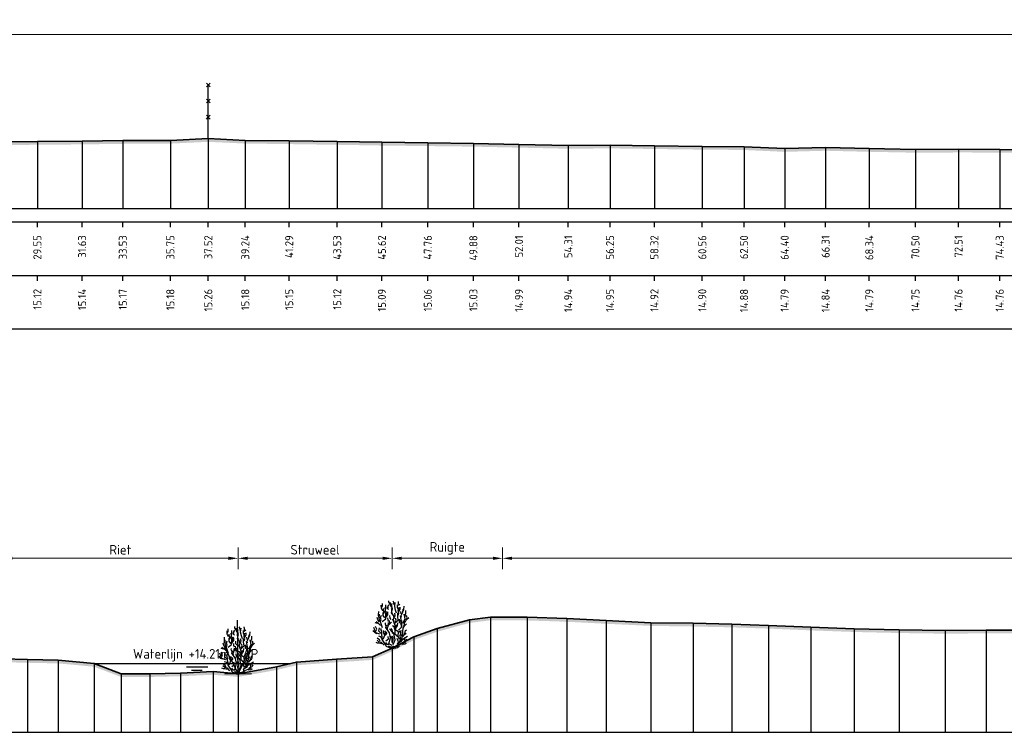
# Model space of a CAD drawing. Header units: metres. Extents: x 197882 to 206172, y 361908 to 364395.
# Tile 6 of 41: x 205813 to 205859, y 363802 to 363835. Entities that reach past the tile are written whole.
import ezdxf
from ezdxf.enums import TextEntityAlignment as Align

# ---------------------------------------------------------------- set-up
doc = ezdxf.new("R2010")
doc.units = ezdxf.units.M
doc.header["$PDMODE"] = 35
doc.header["$PDSIZE"] = 0.075
for name, color, linetype, lineweight in [('B-ME-GR-HEESTER-SD', 90, 'Continuous', 25), ('B-ME-GR-RIET-SD', 120, 'Continuous', 25), ('B-ME-IE-TERREINAFSCHEIDING_KUNSTMATIG_RASTERHEKWERK-SD', 20, 'Continuous', 25), ('X-ME-AL-PROFIEL_HUIDIG MAAIVELD-GD', 252, 'Continuous', 0), ('X-XX-AL-DETAIL1-M', 7, 'Continuous', 18), ('X-XX-AL-DWARSPROFIEL_PROFIELLIJN MAAIVELD-GD', 8, 'Continuous', 35), ('X-XX-AL-NAP-T18', 7, 'Continuous', 18)]:
    doc.layers.add(name, color=color, linetype=linetype, lineweight=lineweight)
doc.layers.add('X-ME-AL-PROFIEL_WATERLIJN-GD', color=150, linetype='Continuous')
doc.layers.add('X-ME-AL-PROFIELRASTER-S', color=7, linetype='Continuous')
doc.styles.add('NLCS-ISO', font='NLCS-ISO.ttf', dxfattribs={"height": 1.8})
doc.styles.add('NLCS-ISO-ANNOTATIEF-T18', font='NLCS-ISO.ttf', dxfattribs={"height": 1.8})
doc.styles.add('NLCS-ISO-ANNOTATIVE-T18', font='NLCS-ISO.ttf', dxfattribs={"height": 1.8})
doc.dimstyles.new('NLCS-ANNOTATIEF-T18-PIJL_L2_H0', dxfattribs={"dimtxt": 2.5, "dimasz": 1.8, "dimexe": 2, "dimexo": 2, "dimgap": 0.7, "dimtad": 1, "dimzin": 0, "dimdsep": 46, "dimtxsty": 'NLCS-ISO-ANNOTATIEF-T18', "dimcen": 0, "dimdle": 2, "dimclrd": 256, "dimclre": 256, "dimclrt": 10, "dimaunit": 2, "dimadec": 0, "dimazin": 0, "dimtfac": 1, "dimtdec": 3, "dimtofl": 0, "dimtmove": 0, "dimatfit": 3, "dimfxl": 2, "dimfxlon": 1, "dimtfillclr": 256, "dimtolj": 1, "dimtzin": 0, "dimlwd": -1, "dimlwe": -1, "dimarcsym": 0})

# ---------------------------------------------------------------- blocks, each defined once
blk = doc.blocks.new('SAL-PROFIELRASTER_BALK_EIND1-D')
at = {"color": 0, "linetype": 'ByBlock', "lineweight": -2, "flags": 128}
for points in [[(0, 0), (1, 0)], [(0, -2.5), (1, -2.5)], [(0, -12.5), (1, -12.5)]]:
    blk.add_lwpolyline(points, dxfattribs=at)
blk = doc.blocks.new('SAL-PROFIELRASTER_BALK_EIND2-D')
at = {"color": 0, "linetype": 'ByBlock', "lineweight": -2}
blk.add_line((1, -12.5), (0, -12.5), dxfattribs=at)
blk = doc.blocks.new('SAL-PROFIELRASTER_BALK_DATA-D')
at = {"color": 0, "linetype": 'ByBlock', "lineweight": -2}
blk.add_lwpolyline([(0, -3.5), (0, -2.5)], dxfattribs=at)
at = {"color": 0, "linetype": 'ByBlock', "lineweight": -2, "style": 'NLCS-ISO-ANNOTATIVE-T18'}
blk.add_attdef('GETAL', text='', height=1.5, rotation=90, dxfattribs=at).set_placement((0.75, -5), align=Align.RIGHT)
blk = doc.blocks.new('SAL-PROFIELRASTER_AANHAAL-D')
at = {"color": 9, "linetype": 'ByBlock', "lineweight": -2, "flags": 128}
blk.add_lwpolyline([(0, 1), (0, 0)], dxfattribs=at)
blk = doc.blocks.new('*D31')
at = {"layer": 'Defpoints', "color": 0, "transparency": 16777216}
for p in [(205787.059, 363834.542), (205787.059, 363826.427), (205962.44, 363826.427)]:
    blk.add_point(p, dxfattribs=at)
at = {"layer": 'X-XX-AL-DETAIL1-M', "transparency": 16777216}
for p, q in [((205787.059, 363834.042), (205787.059, 363835.042)), ((205962.44, 363834.042), (205962.44, 363835.042)), ((205961.99, 363834.542), (205787.509, 363834.542))]:
    blk.add_line(p, q, dxfattribs=at)
for points in [[(205787.509, 363834.617), (205787.509, 363834.467), (205787.059, 363834.542)], [(205961.99, 363834.617), (205961.99, 363834.467), (205962.44, 363834.542)]]:
    blk.add_solid(points, dxfattribs=at)
at = {"layer": 'X-XX-AL-DETAIL1-M', "color": 10, "transparency": 16777216, "insert": (205874.75, 363834.942), "char_height": 0.45, "attachment_point": 5, "style": 'NLCS-ISO-ANNOTATIEF-T18'}
blk.add_mtext('\\A1;Gras', dxfattribs=at)
blk = doc.blocks.new('SIE-RASTERHEKWERK-SOD')
at = {"flags": 128}
for points in [[(-0.035, 1.035), (0.035, 0.965)], [(-0.035, 0.965), (0, 1), (0.035, 1.035)], [(0, 0), (0, 1)], [(-0.035, 0.735), (0.035, 0.665)], [(-0.035, 0.665), (0, 0.7), (0.035, 0.735)], [(-0.035, 0.435), (0.035, 0.365)], [(-0.035, 0.365), (0, 0.4), (0.035, 0.435)]]:
    blk.add_lwpolyline(points, dxfattribs=at)
blk = doc.blocks.new('SGR-RIET DWP-SOD')
at = {"flags": 128}
for points in [[(0, 0), (-0.01, 1)], [(-0.255, 0.497), (0, 0), (0.245, 0.503)], [(-0.25, -0.003), (0.25, 0.003)]]:
    blk.add_lwpolyline(points, dxfattribs=at)
blk = doc.blocks.new('*D34')
at = {"layer": 'Defpoints', "color": 0, "transparency": 16777216}
for p in [(205811.783, 363810.112), (205811.783, 363801.997), (205822.769, 363801.997)]:
    blk.add_point(p, dxfattribs=at)
at = {"layer": 'X-XX-AL-DETAIL1-M', "transparency": 16777216}
for p, q in [((205811.783, 363809.612), (205811.783, 363810.612)), ((205822.769, 363809.612), (205822.769, 363810.612)), ((205822.319, 363810.112), (205812.233, 363810.112))]:
    blk.add_line(p, q, dxfattribs=at)
for points in [[(205812.233, 363810.187), (205812.233, 363810.037), (205811.783, 363810.112)], [(205822.319, 363810.187), (205822.319, 363810.037), (205822.769, 363810.112)]]:
    blk.add_solid(points, dxfattribs=at)
at = {"layer": 'X-XX-AL-DETAIL1-M', "color": 10, "transparency": 16777216, "insert": (205817.276, 363810.512), "char_height": 0.45, "attachment_point": 5, "style": 'NLCS-ISO-ANNOTATIEF-T18'}
blk.add_mtext('\\A1;Riet', dxfattribs=at)
blk = doc.blocks.new('*D35')
at = {"layer": 'Defpoints', "color": 0, "transparency": 16777216}
for p in [(205822.769, 363810.112), (205822.769, 363801.997), (205829.954, 363801.997)]:
    blk.add_point(p, dxfattribs=at)
at = {"layer": 'X-XX-AL-DETAIL1-M', "transparency": 16777216}
for p, q in [((205822.769, 363809.612), (205822.769, 363810.612)), ((205829.954, 363809.612), (205829.954, 363810.612)), ((205829.504, 363810.112), (205823.219, 363810.112))]:
    blk.add_line(p, q, dxfattribs=at)
for points in [[(205823.219, 363810.187), (205823.219, 363810.037), (205822.769, 363810.112)], [(205829.504, 363810.187), (205829.504, 363810.037), (205829.954, 363810.112)]]:
    blk.add_solid(points, dxfattribs=at)
at = {"layer": 'X-XX-AL-DETAIL1-M', "color": 10, "transparency": 16777216, "insert": (205826.361, 363810.512), "char_height": 0.45, "attachment_point": 5, "style": 'NLCS-ISO-ANNOTATIEF-T18'}
blk.add_mtext('\\A1;Struweel', dxfattribs=at)
blk = doc.blocks.new('SGR-HEESTER_S01_E_ZIJ-D')
blk.add_line((-0.166, 0), (0.141, 0))
at = {"flags": 128}
for points in [[(-0.881, 3.429), (-1.01, 3.698), (-1.022, 3.992)], [(-0.975, 3.816), (-0.916, 3.956), (-0.916, 4.168)], [(-0.822, 3.147), (-0.775, 3.358), (-0.822, 3.558), (-0.822, 3.687)], [(-0.787, 3.241), (-0.611, 3.487), (-0.658, 3.769)], [(-0.599, 3.64), (-0.599, 3.886), (-0.599, 4.039)], [(-0.329, 3.581), (-0.434, 3.687), (-0.423, 3.839)], [(-0.387, 3.734), (-0.387, 3.91), (-0.305, 4.074)], [(-0.2, 4.074), (-0.317, 4.285), (-0.317, 4.402)], [(-0.035, 3.816), (-0.153, 3.992), (-0.153, 4.238)], [(-0.059, 4.003), (0, 4.086), (-0.047, 4.168)], [(0.035, 3.217), (-0.023, 3.335), (-0.047, 3.64), (-0.059, 3.687)], [(-0.012, 3.476), (0.023, 3.663), (-0.023, 3.863), (-0.023, 3.98)], [(0.2, 4.015), (0.164, 4.261), (0.106, 4.367)], [(0.399, 3.241), (0.317, 3.534), (0.235, 3.863), (0.282, 4.25)], [(0.552, 3.487), (0.575, 3.628), (0.493, 3.781), (0.493, 4.015)], [(0.564, 3.053), (0.622, 3.241), (0.575, 3.44), (0.634, 3.781)], [(0.587, 4.062), (0.587, 4.226), (0.575, 4.355)], [(0.575, 3.968), (0.716, 4.097)], [(0.634, 3.393), (0.751, 3.628), (0.74, 3.816)], [(1.045, 3.44), (1.092, 3.593), (1.115, 3.91)], [(-1.174, 2.443), (-1.327, 2.643), (-1.397, 2.854)], [(-1.256, 2.866), (-1.268, 3.112), (-1.256, 3.405)], [(-0.889, 1.874), (-1.064, 2.356), (-1.218, 2.75), (-1.196, 3.166)], [(-1.092, 2.514), (-1.033, 2.666), (-1.08, 2.854), (-1.01, 3.065)], [(-0.933, 2.465), (-0.604, 2.728), (-0.582, 3.231), (-0.56, 3.45)], [(-0.693, 2.83), (-0.845, 3.03), (-0.845, 3.323)], [(-0.599, 2.819), (-0.47, 3.088), (-0.481, 3.241), (-0.399, 3.405)], [(-0.493, 2.983), (-0.399, 3.1), (-0.399, 3.323)], [(-0.352, 2.478), (-0.387, 2.619), (-0.399, 2.807)], [(-0.094, 2.666), (-0.2, 2.783), (-0.211, 3.041)], [(0.141, 2.854), (0.153, 3.006), (-0.082, 3.3)], [(0.2, 2.431), (0.129, 2.69), (0.27, 3.03), (0.235, 3.264)], [(0.294, 2.312), (0.557, 2.597), (0.513, 2.925), (0.513, 3.275)], [(0.305, 2.42), (0.364, 2.584), (0.317, 2.783)], [(0.751, 2.431), (0.834, 2.654), (0.787, 3.006)], [(0.834, 3.194), (0.822, 3.393)], [(0.869, 2.877), (0.834, 3.041), (0.986, 3.346), (1.022, 3.616)], [(0.995, 2.312), (1.214, 2.728), (1.126, 3.144)], [(1.057, 2.361), (1.233, 2.478), (1.339, 2.654), (1.538, 2.854)], [(1.198, 2.912), (1.198, 3.112), (1.268, 3.182), (1.28, 3.511)], [(1.292, 2.619), (1.397, 2.83), (1.339, 3.041)], [(-1.152, 1.305), (-1.524, 1.415), (-1.7, 1.918)], [(-1.362, 2.279), (-1.573, 2.361)], [(-1.515, 1.587), (-1.444, 1.775), (-1.55, 2.021)], [(-1.08, 2.115), (-1.233, 2.267), (-1.503, 2.443)], [(-0.166, 0), (-0.517, 0.145), (-0.67, 0.408), (-0.933, 0.802), (-0.933, 1.021), (-0.977, 1.284), (-1.24, 1.568), (-1.174, 1.874)], [(-0.564, 2.044), (-0.634, 2.22), (-0.611, 2.361)], [(0.009, 0.233), (-0.319, 0.386), (-0.144, 0.955), (-0.254, 1.415), (-0.582, 1.918), (-0.495, 2.159)], [(-0.399, 1.716), (-0.481, 1.81), (-0.387, 2.044), (-0.352, 2.373)], [(-0.341, 2.138), (-0.223, 2.361), (-0.258, 2.572)], [(-0.294, 2.185), (-0.07, 2.42)], [(0.235, 1.763), (0.188, 1.962), (0.035, 2.068)], [(0.097, 0.321), (0.272, 0.78), (0.184, 1.196), (0.272, 1.459), (0.294, 2.115), (0.075, 2.684)], [(0.119, 0.102), (0.491, 0.167), (0.579, 0.474), (0.885, 0.671), (0.951, 1.13), (1.017, 1.918)], [(0.305, 1.728), (0.364, 1.904), (0.411, 2.162)], [(0.411, 1.939), (0.505, 2.068), (0.528, 2.349)], [(0.579, 1.677), (0.885, 1.962), (0.907, 2.29), (0.885, 2.553)], [(0.869, 2.021), (0.834, 2.267), (0.693, 2.385), (0.693, 2.69)], [(1.022, 1.81), (1.139, 2.08), (1.327, 2.244)], [(1.045, 1.997), (1.151, 2.197), (1.162, 2.572)], [(-1.432, 1.34), (-1.597, 1.423), (-1.714, 1.528), (-1.761, 1.634)], [(-0.963, 0.918), (-1.057, 1.047), (-1.256, 1.094)], [(-0.939, 1.352), (-0.975, 1.458), (-1.01, 1.645), (-1.069, 1.739), (-0.986, 1.833)], [(-0.845, 0.824), (-0.736, 1.043), (-0.604, 1.437), (-0.692, 1.612)], [(-0.693, 1.235), (-0.763, 1.399), (-0.822, 1.622)], [(-0.622, 1.2), (-0.493, 1.364), (-0.528, 1.516)], [(-0.582, 0.671), (-0.341, 0.868), (-0.385, 1.065)], [(0.012, 1.481), (-0.106, 1.575), (-0.164, 1.692), (-0.258, 1.798)], [(0.059, 0.437), (-0.012, 0.578), (0, 0.848), (-0.117, 1.094)], [(0.27, 1.317), (0.07, 1.446), (0.012, 1.704), (-0.094, 1.833)], [(0.528, 1.035), (0.446, 1.129), (0.352, 1.258), (0.153, 1.282), (0.012, 1.411)], [(0.023, 0.601), (0.082, 0.777), (0.082, 0.942), (0.023, 1.106)], [(0.688, 0.802), (0.557, 1.108), (0.601, 1.502), (0.206, 1.743)], [(0.622, 0.59), (0.763, 0.73), (0.763, 0.977), (0.716, 1.223)], [(0.916, 1.082), (0.798, 1.258), (0.775, 1.434), (0.681, 1.61)], [(0.798, 0.801), (0.845, 0.953)], [(0.845, 1.376), (0.822, 1.54), (0.869, 1.681)], [(0.998, 1.082), (1.139, 1.247), (1.292, 1.387)], [(1.115, 1.282), (1.209, 1.47), (1.245, 1.645), (1.374, 1.704)], [(1.139, 0.942), (1.28, 1.012), (1.432, 1.118)], [(-0.975, 0.402), (-1.221, 0.449), (-1.362, 0.449), (-1.503, 0.519)], [(-0.758, 0.277), (-0.999, 0.518), (-1.24, 0.583), (-1.415, 0.736)], [(-1.127, 0.637), (-1.198, 0.777), (-1.397, 0.918)], [(-0.305, 0.32), (-0.47, 0.32), (-0.599, 0.508)], [(-0.141, 0.085), (-0.305, 0.167), (-0.352, 0.214)], [(0, 0), (-0.141, 0.144)], [(-0.023, 0), (0.141, 0.203)], [(0.141, 0), (0.528, 0.062), (0.669, 0.214)], [(0.493, 0.367), (0.599, 0.59), (0.47, 0.883)], [(0.622, 0.299), (0.951, 0.43), (1.28, 0.583)], [(0.928, 0.754), (1.104, 0.918), (1.198, 0.918)], [(0.939, 0.367), (1.198, 0.379), (1.35, 0.461)], [(1.01, 0.508), (1.198, 0.625), (1.151, 0.719), (1.233, 0.895)], [(1.268, 0.637), (1.397, 0.836)]]:
    blk.add_lwpolyline(points, dxfattribs=at)
blk = doc.blocks.new('*D36')
at = {"layer": 'Defpoints', "color": 0, "transparency": 16777216}
for p in [(205835.099, 363810.112), (205835.099, 363801.997), (206040.29, 363801.997)]:
    blk.add_point(p, dxfattribs=at)
at = {"layer": 'X-XX-AL-DETAIL1-M', "transparency": 16777216}
for p, q in [((205835.099, 363809.612), (205835.099, 363810.612)), ((206040.29, 363809.612), (206040.29, 363810.612)), ((206039.84, 363810.112), (205835.549, 363810.112))]:
    blk.add_line(p, q, dxfattribs=at)
for points in [[(205835.549, 363810.187), (205835.549, 363810.037), (205835.099, 363810.112)], [(206039.84, 363810.187), (206039.84, 363810.037), (206040.29, 363810.112)]]:
    blk.add_solid(points, dxfattribs=at)
at = {"layer": 'X-XX-AL-DETAIL1-M', "color": 10, "transparency": 16777216, "insert": (205937.694, 363810.512), "char_height": 0.45, "attachment_point": 5, "style": 'NLCS-ISO-ANNOTATIEF-T18'}
blk.add_mtext('\\A1;Gras', dxfattribs=at)
blk = doc.blocks.new('*D49')
at = {"layer": 'Defpoints', "color": 0, "transparency": 16777216}
for p in [(205829.954, 363810.112), (205829.954, 363801.997), (205835.099, 363801.997)]:
    blk.add_point(p, dxfattribs=at)
at = {"layer": 'X-XX-AL-DETAIL1-M', "transparency": 16777216}
for p, q in [((205829.954, 363809.612), (205829.954, 363810.612)), ((205835.099, 363809.612), (205835.099, 363810.612)), ((205834.649, 363810.112), (205830.404, 363810.112))]:
    blk.add_line(p, q, dxfattribs=at)
for points in [[(205830.404, 363810.187), (205830.404, 363810.037), (205829.954, 363810.112)], [(205834.649, 363810.187), (205834.649, 363810.037), (205835.099, 363810.112)]]:
    blk.add_solid(points, dxfattribs=at)
at = {"layer": 'X-XX-AL-DETAIL1-M', "color": 10, "transparency": 16777216, "insert": (205832.526, 363810.579), "char_height": 0.45, "attachment_point": 5, "style": 'NLCS-ISO-ANNOTATIEF-T18'}
blk.add_mtext('\\A1;Ruigte', dxfattribs=at)

msp = doc.modelspace()

# ---------------------------------------------------------------- hatches: boundary and pattern name
at = {"layer": 'X-ME-AL-PROFIEL_HUIDIG MAAIVELD-GD'}
h = msp.add_hatch(dxfattribs=at)
h.set_pattern_fill('AGR-MAAIVELD', color=256, scale=0.05, pattern_type=2)
h.set_pattern_definition([(45, (-18.044, 287.2977), (-0.25000007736, 0.25000007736), []), (45, (-18.0797, 287.3334), (0, 0.50000015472), [0.3535535, -0.3535535]), (45, (-18.11543, 287.36912), (0, 0.50000015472), [0.3535535, -0.3535535]), (45, (-18.15164, 287.40533), (0, 0.50000015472), [0.3535535, -0.3535535]), (45, (-18.18686, 287.44055), (0, 0.50000015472), [0.3535535, -0.3535535]), (45, (-18.22257, 287.47626), (0, 0.50000015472), [0.3535535, -0.3535535]), (45, (-18.2583, 287.51198), (0, 0.50000015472), [0.3535535, -0.3535535]), (315, (-18.044, 287.2977), (0.25000007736, 0.25000007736), []), (315, (-18.0083, 287.3334), (0.50000015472, -1e-16), [0.3535535, -0.3535535]), (315, (-17.97257, 287.36912), (0.50000015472, -1e-16), [0.3535535, -0.3535535]), (315, (-17.93636, 287.40533), (0.50000015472, -1e-16), [0.3535535, -0.3535535]), (315, (-17.90114, 287.44055), (0.50000015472, -1e-16), [0.3535535, -0.3535535]), (315, (-17.86543, 287.47626), (0.50000015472, -1e-16), [0.3535535, -0.3535535]), (315, (-17.8297, 287.51198), (0.50000015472, -1e-16), [0.3535535, -0.3535535])])
h.paths.add_polyline_path([(205965.784, 363829.689), (205963.249, 363829.738), (205962.44, 363829.853), (205961.267, 363829.846), (205959.509, 363829.749), (205957.219, 363829.697), (205954.964, 363829.668), (205952.387, 363829.62), (205949.905, 363829.509), (205947.204, 363829.454), (205944.991, 363829.362), (205942.618, 363829.252), (205940.697, 363829.154), (205939.224, 363829.052), (205937.25, 363828.965), (205935.629, 363828.957), (205933.603, 363829.022), (205931.727, 363829.149), (205930.417, 363829.177), (205928.071, 363829.284), (205925.69, 363829.39), (205922.032, 363829.39), (205919.596, 363829.436), (205917.21, 363829.432), (205914.649, 363829.451), (205912.4, 363829.456), (205910.133, 363829.471), (205907.913, 363829.55), (205905.51, 363829.55), (205902.934, 363829.665), (205900.547, 363829.724), (205898.154, 363829.8), (205896.287, 363829.867), (205894.081, 363829.934), (205891.964, 363829.979), (205889.499, 363830.033), (205887.53, 363830.006), (205885.149, 363829.905), (205883.011, 363829.764), (205880.369, 363829.546), (205877.949, 363829.419), (205875.513, 363829.313), (205873.299, 363829.259), (205871.042, 363829.237), (205868.688, 363829.233), (205866.494, 363829.175), (205864.461, 363829.156), (205862.348, 363829.141), (205860.466, 363829.154), (205858.289, 363829.185), (205856.367, 363829.189), (205854.359, 363829.179), (205852.204, 363829.22), (205850.166, 363829.27), (205848.258, 363829.218), (205846.364, 363829.306), (205844.416, 363829.322), (205842.182, 363829.351), (205840.113, 363829.381), (205838.166, 363829.364), (205835.868, 363829.414), (205833.74, 363829.461), (205831.616, 363829.487), (205829.474, 363829.512), (205827.391, 363829.547), (205825.152, 363829.579), (205823.102, 363829.604), (205821.377, 363829.685), (205819.609, 363829.603), (205817.392, 363829.592), (205815.494, 363829.565), (205813.407, 363829.548), (205811.319, 363829.532), (205809.074, 363829.563), (205807.07, 363829.603), (205805.031, 363829.676), (205803.117, 363829.782), (205800.697, 363829.947), (205798.588, 363830.178), (205796.323, 363830.319), (205793.939, 363830.388), (205791.681, 363830.371), (205789.629, 363830.382), (205787.728, 363830.399), (205786.812, 363830.299), (205785.182, 363829.817), (205783.859, 363829.303), (205783.859, 363829.153), (205785.182, 363829.667), (205786.812, 363830.149), (205787.728, 363830.249), (205789.629, 363830.232), (205791.681, 363830.221), (205793.939, 363830.238), (205796.323, 363830.169), (205798.588, 363830.028), (205800.697, 363829.797), (205803.117, 363829.632), (205805.031, 363829.526), (205807.07, 363829.453), (205809.074, 363829.413), (205811.319, 363829.382), (205813.407, 363829.398), (205815.494, 363829.415), (205817.392, 363829.442), (205819.609, 363829.453), (205821.377, 363829.535), (205823.102, 363829.454), (205825.152, 363829.429), (205827.391, 363829.397), (205829.474, 363829.362), (205831.616, 363829.337), (205833.74, 363829.311), (205835.868, 363829.264), (205838.166, 363829.214), (205840.113, 363829.231), (205842.182, 363829.201), (205844.416, 363829.172), (205846.364, 363829.156), (205848.258, 363829.068), (205850.166, 363829.12), (205852.204, 363829.07), (205854.359, 363829.029), (205856.367, 363829.039), (205858.289, 363829.035), (205860.466, 363829.004), (205862.348, 363828.991), (205864.461, 363829.006), (205866.494, 363829.025), (205868.688, 363829.083), (205871.042, 363829.087), (205873.299, 363829.109), (205875.513, 363829.163), (205877.949, 363829.269), (205880.369, 363829.396), (205883.011, 363829.614), (205885.149, 363829.755), (205887.53, 363829.856), (205889.499, 363829.883), (205891.964, 363829.829), (205894.081, 363829.784), (205896.287, 363829.717), (205898.154, 363829.65), (205900.547, 363829.574), (205902.934, 363829.515), (205905.51, 363829.4), (205907.913, 363829.4), (205910.133, 363829.321), (205912.4, 363829.306), (205914.649, 363829.301), (205917.21, 363829.282), (205919.596, 363829.286), (205922.032, 363829.24), (205925.69, 363829.24), (205928.071, 363829.134), (205930.417, 363829.027), (205931.727, 363828.999), (205933.603, 363828.872), (205935.629, 363828.807), (205937.25, 363828.815), (205939.224, 363828.902), (205940.697, 363829.004), (205942.618, 363829.102), (205944.991, 363829.212), (205947.204, 363829.304), (205949.905, 363829.359), (205952.387, 363829.47), (205954.964, 363829.518), (205957.219, 363829.547), (205959.509, 363829.599), (205961.267, 363829.696), (205962.44, 363829.703), (205963.249, 363829.588), (205965.784, 363829.539)])
h = msp.add_hatch(dxfattribs=at)
h.set_pattern_fill('AGR-MAAIVELD', color=256, scale=0.05, pattern_type=2)
h.set_pattern_definition([(45, (-18.044, 300.36698), (-0.25000007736, 0.25000007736), []), (45, (-18.0797, 300.4027), (0, 0.50000015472), [0.3535535, -0.3535535]), (45, (-18.11543, 300.4384), (0, 0.50000015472), [0.3535535, -0.3535535]), (45, (-18.15164, 300.47462), (0, 0.50000015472), [0.3535535, -0.3535535]), (45, (-18.18686, 300.50984), (0, 0.50000015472), [0.3535535, -0.3535535]), (45, (-18.22257, 300.54555), (0, 0.50000015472), [0.3535535, -0.3535535]), (45, (-18.2583, 300.58127), (0, 0.50000015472), [0.3535535, -0.3535535]), (315, (-18.044, 300.36698), (0.25000007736, 0.25000007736), []), (315, (-18.0083, 300.4027), (0.50000015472, -1e-16), [0.3535535, -0.3535535]), (315, (-17.97257, 300.4384), (0.50000015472, -1e-16), [0.3535535, -0.3535535]), (315, (-17.93636, 300.47462), (0.50000015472, -1e-16), [0.3535535, -0.3535535]), (315, (-17.90114, 300.50984), (0.50000015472, -1e-16), [0.3535535, -0.3535535]), (315, (-17.86543, 300.54555), (0.50000015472, -1e-16), [0.3535535, -0.3535535]), (315, (-17.8297, 300.58127), (0.50000015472, -1e-16), [0.3535535, -0.3535535])])
h.paths.add_polyline_path([(206040.922, 363806.91), (206040.922, 363806.76), (206040.29, 363806.78), (206039.434, 363806.717), (206036.984, 363806.652), (206034.483, 363806.694), (206031.974, 363806.701), (206029.75, 363806.714), (206027.797, 363806.702), (206025.385, 363806.717), (206022.882, 363806.696), (206020.63, 363806.695), (206018.4, 363806.628), (206016.144, 363806.556), (206013.871, 363806.421), (206011.878, 363806.337), (206009.697, 363806.305), (206007.742, 363806.325), (206005.542, 363806.366), (206003.474, 363806.303), (206001.389, 363806.247), (205999.113, 363806.145), (205996.659, 363806.074), (205994.307, 363805.951), (205992.266, 363805.915), (205990.176, 363805.887), (205987.939, 363805.87), (205985.877, 363805.9), (205983.763, 363805.839), (205981.763, 363805.866), (205979.701, 363805.781), (205977.448, 363805.801), (205975.444, 363805.809), (205973.472, 363805.79), (205971.544, 363805.803), (205969.716, 363805.83), (205967.667, 363805.929), (205965.623, 363805.995), (205963.521, 363805.994), (205961.651, 363805.976), (205959.553, 363805.945), (205957.82, 363805.947), (205955.567, 363805.956), (205953.473, 363806.06), (205951.484, 363806.183), (205949.464, 363806.309), (205947.487, 363806.423), (205945.407, 363806.553), (205943.244, 363806.616), (205941.407, 363806.657), (205939.416, 363806.637), (205937.238, 363806.66), (205935.246, 363806.636), (205933.269, 363806.651), (205931.183, 363806.665), (205929.19, 363806.711), (205927.334, 363806.73), (205925.221, 363806.772), (205923.26, 363806.802), (205921.366, 363806.86), (205919.439, 363806.879), (205917.4, 363806.894), (205915.328, 363806.815), (205913.49, 363806.617), (205911.67, 363806.37), (205909.802, 363806.104), (205907.976, 363805.91), (205905.957, 363805.833), (205903.966, 363805.799), (205902.133, 363805.769), (205900.146, 363805.817), (205898.192, 363805.877), (205896.225, 363805.909), (205894.194, 363805.969), (205892.083, 363806.051), (205890.178, 363806.116), (205888.118, 363806.231), (205886.031, 363806.309), (205883.951, 363806.361), (205881.995, 363806.417), (205880.078, 363806.485), (205878.219, 363806.517), (205876.314, 363806.562), (205874.364, 363806.595), (205872.62, 363806.624), (205870.69, 363806.631), (205868.807, 363806.675), (205866.868, 363806.725), (205864.949, 363806.716), (205862.846, 363806.69), (205860.967, 363806.672), (205859.266, 363806.608), (205857.656, 363806.611), (205855.75, 363806.597), (205853.59, 363806.627), (205851.501, 363806.676), (205849.476, 363806.751), (205847.51, 363806.833), (205845.796, 363806.892), (205843.989, 363806.93), (205842.011, 363806.96), (205839.936, 363807.059), (205838.093, 363807.153), (205836.25, 363807.214), (205834.544, 363807.223), (205833.554, 363807.098), (205832.055, 363806.687), (205830.961, 363806.301), (205829.954, 363805.777), (205829.04, 363805.371), (205827.353, 363805.262), (205825.489, 363805.124), (205824.557, 363804.9), (205822.769, 363804.581), (205821.6, 363804.681), (205820.075, 363804.612), (205818.656, 363804.579), (205817.321, 363804.574), (205816.051, 363805.057), (205814.377, 363805.211), (205812.952, 363805.239), (205811.783, 363805.269), (205810.347, 363805.64), (205809.236, 363806.141), (205808.261, 363806.71), (205806.796, 363807.094), (205804.768, 363807.093), (205802.865, 363807.064), (205800.317, 363807.042), (205797.51, 363807.033), (205794.666, 363807.026), (205791.843, 363807.038), (205789.176, 363807.055), (205786.385, 363807.023), (205783.859, 363807.033), (205783.859, 363807.183), (205786.385, 363807.173), (205789.176, 363807.205), (205791.843, 363807.188), (205794.666, 363807.176), (205797.51, 363807.183), (205800.317, 363807.192), (205802.865, 363807.214), (205804.768, 363807.243), (205806.796, 363807.244), (205808.261, 363806.86), (205809.236, 363806.291), (205810.347, 363805.79), (205811.783, 363805.419), (205812.952, 363805.389), (205814.377, 363805.361), (205816.051, 363805.207), (205817.321, 363804.724), (205818.656, 363804.729), (205820.075, 363804.762), (205821.6, 363804.831), (205822.769, 363804.731), (205824.557, 363805.05), (205825.489, 363805.274), (205827.353, 363805.412), (205829.04, 363805.521), (205829.954, 363805.927), (205830.961, 363806.451), (205832.055, 363806.837), (205833.554, 363807.248), (205834.544, 363807.373), (205836.25, 363807.364), (205838.093, 363807.303), (205839.936, 363807.209), (205842.011, 363807.11), (205843.989, 363807.08), (205845.796, 363807.042), (205847.51, 363806.983), (205849.476, 363806.901), (205851.501, 363806.826), (205853.59, 363806.777), (205855.75, 363806.747), (205857.656, 363806.761), (205859.266, 363806.758), (205860.967, 363806.822), (205862.846, 363806.84), (205864.949, 363806.866), (205866.868, 363806.875), (205868.807, 363806.825), (205870.69, 363806.781), (205872.62, 363806.774), (205874.364, 363806.745), (205876.314, 363806.712), (205878.219, 363806.667), (205880.078, 363806.635), (205881.995, 363806.567), (205883.951, 363806.511), (205886.031, 363806.459), (205888.118, 363806.381), (205890.178, 363806.266), (205892.083, 363806.201), (205894.194, 363806.119), (205896.225, 363806.059), (205898.192, 363806.027), (205900.146, 363805.967), (205902.133, 363805.919), (205903.966, 363805.949), (205905.957, 363805.983), (205907.976, 363806.06), (205909.802, 363806.254), (205911.67, 363806.52), (205913.49, 363806.767), (205915.328, 363806.965), (205917.4, 363807.044), (205919.439, 363807.029), (205921.366, 363807.01), (205923.26, 363806.952), (205925.221, 363806.922), (205927.334, 363806.88), (205929.19, 363806.861), (205931.183, 363806.815), (205933.269, 363806.801), (205935.246, 363806.786), (205937.238, 363806.81), (205939.416, 363806.787), (205941.407, 363806.807), (205943.244, 363806.766), (205945.407, 363806.703), (205947.487, 363806.573), (205949.464, 363806.459), (205951.484, 363806.333), (205953.473, 363806.21), (205955.567, 363806.106), (205957.82, 363806.097), (205959.553, 363806.095), (205961.651, 363806.126), (205963.521, 363806.144), (205965.623, 363806.145), (205967.667, 363806.079), (205969.716, 363805.98), (205971.544, 363805.953), (205973.472, 363805.94), (205975.444, 363805.959), (205977.448, 363805.951), (205979.701, 363805.931), (205981.763, 363806.016), (205983.763, 363805.989), (205985.877, 363806.05), (205987.939, 363806.02), (205990.176, 363806.037), (205992.266, 363806.065), (205994.307, 363806.101), (205996.659, 363806.224), (205999.113, 363806.295), (206001.389, 363806.397), (206003.474, 363806.453), (206005.542, 363806.516), (206007.742, 363806.475), (206009.697, 363806.455), (206011.878, 363806.487), (206013.871, 363806.571), (206016.144, 363806.706), (206018.4, 363806.778), (206020.63, 363806.845), (206022.882, 363806.846), (206025.385, 363806.867), (206027.797, 363806.852), (206029.75, 363806.864), (206031.974, 363806.851), (206034.483, 363806.844), (206036.984, 363806.802), (206039.434, 363806.867), (206040.29, 363806.93)])

# ---------------------------------------------------------------- linework, layer by layer
at = {"layer": 'X-ME-AL-PROFIEL_WATERLIJN-GD'}
for points in [[(205816.051, 363805.207), (205825.21, 363805.207)], [(205820.356, 363805.043), (205821.356, 363805.043)], [(205820.598, 363804.898), (205821.098, 363804.898)]]:
    msp.add_lwpolyline(points, dxfattribs=at)
at = {"layer": 'X-XX-AL-DWARSPROFIEL_PROFIELLIJN MAAIVELD-GD'}
for points in [[(205811.319, 363829.532), (205813.407, 363829.548), (205815.494, 363829.565), (205817.392, 363829.592), (205819.609, 363829.603), (205821.377, 363829.685), (205823.102, 363829.604), (205825.152, 363829.579), (205827.391, 363829.547), (205829.474, 363829.512), (205831.616, 363829.487), (205833.74, 363829.461), (205835.868, 363829.414), (205838.166, 363829.364), (205840.113, 363829.381), (205842.182, 363829.351), (205844.416, 363829.322), (205846.364, 363829.306), (205848.258, 363829.218), (205850.166, 363829.27), (205852.204, 363829.22), (205854.359, 363829.179), (205856.367, 363829.189), (205858.289, 363829.185), (205860.466, 363829.154)], [(205811.783, 363805.419), (205812.952, 363805.389), (205814.377, 363805.361), (205816.051, 363805.207), (205817.321, 363804.724), (205818.656, 363804.729), (205820.075, 363804.762), (205821.6, 363804.831), (205822.769, 363804.731), (205824.557, 363805.05), (205825.489, 363805.274), (205827.353, 363805.412), (205829.04, 363805.521), (205829.954, 363805.927), (205830.961, 363806.451), (205832.055, 363806.837), (205833.554, 363807.248), (205834.544, 363807.373), (205836.25, 363807.364), (205838.093, 363807.303), (205839.936, 363807.209), (205842.011, 363807.11), (205843.989, 363807.08), (205845.796, 363807.042), (205847.51, 363806.983), (205849.476, 363806.901), (205851.501, 363806.826), (205853.59, 363806.777), (205855.75, 363806.747), (205857.656, 363806.761), (205859.266, 363806.758)]]:
    msp.add_lwpolyline(points, dxfattribs=at)

# ---------------------------------------------------------------- block references
at = {"layer": 'B-ME-GR-HEESTER-SD', "xscale": 0.5, "yscale": 0.5, "zscale": 0.5}
for p in [(205829.954, 363805.927), (205822.769, 363804.731)]:
    msp.add_blockref('SGR-HEESTER_S01_E_ZIJ-D', p, dxfattribs=at)
at = {"layer": 'B-ME-GR-RIET-SD', "xscale": 2.5, "yscale": 2.5, "zscale": 2.5}
msp.add_blockref('SGR-RIET DWP-SOD', (205822.769, 363804.731), dxfattribs=at)
at = {"layer": 'B-ME-IE-TERREINAFSCHEIDING_KUNSTMATIG_RASTERHEKWERK-SD', "xscale": 2.5, "yscale": 2.5, "zscale": 2.5}
msp.add_blockref('SIE-RASTERHEKWERK-SOD', (205821.377, 363829.685), dxfattribs=at)
at = {"layer": 'X-ME-AL-PROFIELRASTER-S'}
for p, yscale in [((205813.407, 363826.427), 3.121), ((205815.494, 363826.427), 3.138), ((205817.392, 363826.427), 3.164999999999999), ((205819.609, 363826.427), 3.176), ((205821.377, 363826.427), 3.257999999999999), ((205823.102, 363826.427), 3.177), ((205825.152, 363826.427), 3.151999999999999), ((205827.391, 363826.427), 3.119999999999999), ((205829.474, 363826.427), 3.085000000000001), ((205831.616, 363826.427), 3.06), ((205833.74, 363826.427), 3.034000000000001), ((205835.868, 363826.427), 2.987), ((205838.166, 363826.427), 2.936999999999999), ((205840.113, 363826.427), 2.954000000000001), ((205842.182, 363826.427), 2.923999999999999), ((205844.416, 363826.427), 2.895), ((205846.364, 363826.427), 2.879), ((205848.258, 363826.427), 2.791), ((205850.166, 363826.427), 2.843), ((205852.204, 363826.427), 2.792999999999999), ((205854.359, 363826.427), 2.752000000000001), ((205856.367, 363826.427), 2.762), ((205858.289, 363826.427), 2.757999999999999), ((205833.554, 363801.997), 5.251000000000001), ((205834.544, 363801.997), 5.376000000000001), ((205836.25, 363801.997), 5.367000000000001), ((205838.093, 363801.997), 5.306000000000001), ((205839.936, 363801.997), 5.212), ((205842.011, 363801.997), 5.113), ((205843.989, 363801.997), 5.082999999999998), ((205845.796, 363801.997), 5.045000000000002), ((205832.055, 363801.997), 4.84), ((205847.51, 363801.997), 4.986000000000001), ((205849.476, 363801.997), 4.904), ((205851.501, 363801.997), 4.829000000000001), ((205853.59, 363801.997), 4.779999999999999), ((205855.75, 363801.997), 4.75), ((205857.656, 363801.997), 4.763999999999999), ((205830.961, 363801.997), 4.454000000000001), ((205829.954, 363801.997), 3.93), ((205812.952, 363801.997), 3.391999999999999), ((205814.377, 363801.997), 3.364000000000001), ((205816.051, 363801.997), 3.210000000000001), ((205816.051, 363801.997), 3.210000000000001), ((205825.489, 363801.997), 3.276999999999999), ((205825.489, 363801.997), 3.276999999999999), ((205827.353, 363801.997), 3.414999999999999), ((205829.04, 363801.997), 3.523999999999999), ((205820.075, 363801.997), 2.765000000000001), ((205821.6, 363801.997), 2.834), ((205824.557, 363801.997), 3.053000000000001), ((205817.321, 363801.997), 2.727), ((205818.656, 363801.997), 2.731999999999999), ((205822.769, 363801.997), 2.734)]:
    msp.add_blockref('SAL-PROFIELRASTER_AANHAAL-D', p, dxfattribs=dict(at, yscale=yscale))
at = {"layer": 'X-ME-AL-PROFIELRASTER-S', "yscale": 0.25}
for name, p, xscale, zscale in [('SAL-PROFIELRASTER_BALK_EIND1-D', (205783.859, 363826.427), 182.5505301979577, 182.5505301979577), ('SAL-PROFIELRASTER_BALK_EIND2-D', (205783.859, 363823.927), 182.5505301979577, 182.5505301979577), ('SAL-PROFIELRASTER_BALK_EIND1-D', (205783.859, 363801.997), 257.6883281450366, 257.6883281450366)]:
    msp.add_blockref(name, p, dxfattribs=dict(at, xscale=xscale, zscale=zscale))
at = {"layer": 'X-ME-AL-PROFIELRASTER-S', "xscale": 0.25, "yscale": 0.25, "zscale": 0.25}
for p, values in [((205813.407, 363826.427), {'GETAL': '29.55'}), ((205815.494, 363826.427), {'GETAL': '31.63'}), ((205817.392, 363826.427), {'GETAL': '33.53'}), ((205819.609, 363826.427), {'GETAL': '35.75'}), ((205821.377, 363826.427), {'GETAL': '37.52'}), ((205823.102, 363826.427), {'GETAL': '39.24'}), ((205825.152, 363826.427), {'GETAL': '41.29'}), ((205827.391, 363826.427), {'GETAL': '43.53'}), ((205829.474, 363826.427), {'GETAL': '45.62'}), ((205831.616, 363826.427), {'GETAL': '47.76'}), ((205833.74, 363826.427), {'GETAL': '49.88'}), ((205835.868, 363826.427), {'GETAL': '52.01'}), ((205838.166, 363826.427), {'GETAL': '54.31'}), ((205840.113, 363826.427), {'GETAL': '56.25'}), ((205842.182, 363826.427), {'GETAL': '58.32'}), ((205844.416, 363826.427), {'GETAL': '60.56'}), ((205846.364, 363826.427), {'GETAL': '62.50'}), ((205848.258, 363826.427), {'GETAL': '64.40'}), ((205850.166, 363826.427), {'GETAL': '66.31'}), ((205852.204, 363826.427), {'GETAL': '68.34'}), ((205854.359, 363826.427), {'GETAL': '70.50'}), ((205856.367, 363826.427), {'GETAL': '72.51'}), ((205858.289, 363826.427), {'GETAL': '74.43'}), ((205813.407, 363823.927), {'GETAL': '15.12'}), ((205815.494, 363823.927), {'GETAL': '15.14'}), ((205817.392, 363823.927), {'GETAL': '15.17'}), ((205819.609, 363823.927), {'GETAL': '15.18'}), ((205821.377, 363823.927), {'GETAL': '15.26'}), ((205823.102, 363823.927), {'GETAL': '15.18'}), ((205825.152, 363823.927), {'GETAL': '15.15'}), ((205827.391, 363823.927), {'GETAL': '15.12'}), ((205829.474, 363823.927), {'GETAL': '15.09'}), ((205831.616, 363823.927), {'GETAL': '15.06'}), ((205833.74, 363823.927), {'GETAL': '15.03'}), ((205835.868, 363823.927), {'GETAL': '14.99'}), ((205838.166, 363823.927), {'GETAL': '14.94'}), ((205840.113, 363823.927), {'GETAL': '14.95'}), ((205842.182, 363823.927), {'GETAL': '14.92'}), ((205844.416, 363823.927), {'GETAL': '14.90'}), ((205846.364, 363823.927), {'GETAL': '14.88'}), ((205848.258, 363823.927), {'GETAL': '14.79'}), ((205850.166, 363823.927), {'GETAL': '14.84'}), ((205852.204, 363823.927), {'GETAL': '14.79'}), ((205854.359, 363823.927), {'GETAL': '14.75'}), ((205856.367, 363823.927), {'GETAL': '14.76'}), ((205858.289, 363823.927), {'GETAL': '14.76'})]:
    msp.add_blockref('SAL-PROFIELRASTER_BALK_DATA-D', p, dxfattribs=at).add_auto_attribs(values)

# ---------------------------------------------------------------- texts
at = {"layer": 'X-XX-AL-NAP-T18', "color": 10, "insert": (205817.868, 363805.296), "char_height": 0.45, "width": 15.43377, "attachment_point": 7, "style": 'NLCS-ISO'}
msp.add_mtext('Waterlijn +14.21m NAP', dxfattribs=at)

# ---------------------------------------------------------------- dimensions: what is measured, and where the dimension line sits
at = {"layer": 'X-XX-AL-DETAIL1-M'}
for base, p1, p2, text, picture, middle in [((205787.059, 363834.542), (205962.44, 363826.427), (205787.059, 363826.427), 'Gras', '*D31', (205874.75, 363834.542)), ((205811.783, 363810.112), (205822.769, 363801.997), (205811.783, 363801.997), 'Riet', '*D34', (205817.276, 363810.112)), ((205822.769, 363810.112), (205829.954, 363801.997), (205822.769, 363801.997), 'Struweel', '*D35', (205826.361, 363810.112)), ((205829.954, 363810.112), (205835.099, 363801.997), (205829.954, 363801.997), 'Ruigte', '*D49', (205832.526, 363810.112)), ((205835.099, 363810.112), (206040.29, 363801.997), (205835.099, 363801.997), 'Gras', '*D36', (205937.694, 363810.112))]:
    dim = msp.add_linear_dim(base=base, p1=p1, p2=p2, text=text, dimstyle='NLCS-ANNOTATIEF-T18-PIJL_L2_H0', dxfattribs=at)
    dim.commit()
    dim.dimension.update_dxf_attribs({"geometry": picture, "text_midpoint": middle, "dimtype": 160})

doc.saveas('drawing.dxf')
